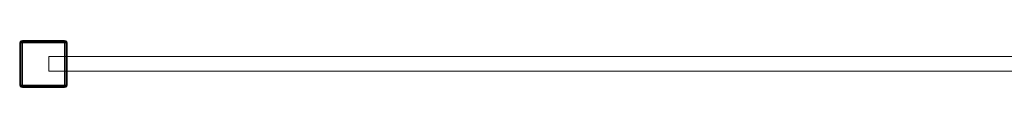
# Model space of a CAD drawing. Extents: x 0 to 1082, y -38 to 772.
# Tile 1 of 4: x 0 to 541, y -27 to -1. Entities that reach past the tile are written whole.
import ezdxf

# ---------------------------------------------------------------- set-up
doc = ezdxf.new("R2010")
doc.units = 0
doc.header["$MEASUREMENT"] = 0
doc.layers.add('REA_RAMA', color=250, linetype='Continuous')
doc.layers.add('REA_SZKLO', color=135, linetype='Continuous')

msp = doc.modelspace()

# ---------------------------------------------------------------- linework, layer by layer
at = {"layer": 'REA_RAMA', "lineweight": 0}
for points in [[(0, -2.27, 1.46), (0.19, -1.54, 1.46), (0.38, -1.57, 0.76), (0.19, -2.27, 0.73)], [(0, -2.27, 1951.26), (0.19, -2.27, 1951.99), (0.38, -1.57, 1951.96), (0.19, -1.54, 1951.26)], [(0.19, -1.54, 1951.26), (0.19, -1.54, 1.46), (0, -2.27, 1.46), (0, -2.27, 1951.26)], [(0, -25.36, 1.46), (0, -25.36, 1951.26), (0, -2.27, 1951.26), (0, -2.27, 1.46)], [(0.19, -2.27, 0.73), (0.19, -25.36, 0.73), (0, -25.36, 1.46), (0, -2.27, 1.46)], [(0.19, -25.36, 1951.99), (0.19, -2.27, 1951.99), (0, -2.27, 1951.26), (0, -25.36, 1951.26)], [(0.19, -1.54, 1.46), (0.73, -1.01, 1.46), (0.76, -1.2, 0.76), (0.38, -1.57, 0.76)], [(0.73, -1.01, 1951.26), (0.19, -1.54, 1951.26), (0.38, -1.57, 1951.96), (0.76, -1.2, 1951.96)], [(0.73, -1.01, 1951.26), (0.73, -1.01, 1.46), (0.19, -1.54, 1.46), (0.19, -1.54, 1951.26)], [(0.73, -2.27, 0.19), (0.19, -2.27, 0.73), (0.38, -1.57, 0.76), (0.76, -1.57, 0.38)], [(0.19, -2.27, 1951.99), (0.73, -2.27, 1952.52), (0.76, -1.57, 1952.33), (0.38, -1.57, 1951.96)], [(0.73, -2.27, 0.19), (0.73, -25.36, 0.19), (0.19, -25.36, 0.73), (0.19, -2.27, 0.73)], [(0.73, -25.36, 1952.52), (0.73, -2.27, 1952.52), (0.19, -2.27, 1951.99), (0.19, -25.36, 1951.99)], [(0.76, -1.2, 0.76), (0.76, -1.57, 0.38), (0.38, -1.57, 0.76), (0.76, -1.2, 0.76)], [(0.38, -1.57, 1951.96), (0.76, -1.57, 1952.33), (0.76, -1.2, 1951.96), (0.38, -1.57, 1951.96)], [(1.46, -0.81, 1.46), (1.46, -1.01, 0.73), (0.76, -1.2, 0.76), (0.73, -1.01, 1.46)], [(1.46, -0.81, 1951.26), (0.73, -1.01, 1951.26), (0.76, -1.2, 1951.96), (1.46, -1.01, 1951.99)], [(1.46, -0.81, 1951.26), (1.46, -0.81, 1.46), (0.73, -1.01, 1.46), (0.73, -1.01, 1951.26)], [(1.46, -2.27, 0), (0.73, -2.27, 0.19), (0.76, -1.57, 0.38), (1.46, -1.54, 0.19)], [(1.46, -2.27, 1952.72), (1.46, -1.54, 1952.52), (0.76, -1.57, 1952.33), (0.73, -2.27, 1952.52)], [(1.46, -2.27, 0), (1.46, -25.36, 0), (0.73, -25.36, 0.19), (0.73, -2.27, 0.19)], [(1.46, -25.36, 1952.72), (1.46, -2.27, 1952.72), (0.73, -2.27, 1952.52), (0.73, -25.36, 1952.52)], [(1.46, -1.01, 0.73), (1.46, -1.54, 0.19), (0.76, -1.57, 0.38), (0.76, -1.2, 0.76)], [(1.46, -1.54, 1952.52), (1.46, -1.01, 1951.99), (0.76, -1.2, 1951.96), (0.76, -1.57, 1952.33)], [(1.46, -0.81, 1.46), (1.46, -0.81, 1951.26), (24.6, -0.81, 1951.26), (24.6, -0.81, 1.46)], [(24.6, -1.01, 0.73), (1.46, -1.01, 0.73), (1.46, -0.81, 1.46), (24.6, -0.81, 1.46)], [(1.46, -1.01, 1951.99), (24.6, -1.01, 1951.99), (24.6, -0.81, 1951.26), (1.46, -0.81, 1951.26)], [(24.6, -1.54, 0.19), (1.46, -1.54, 0.19), (1.46, -1.01, 0.73), (24.6, -1.01, 0.73)], [(1.46, -1.54, 1952.52), (24.6, -1.54, 1952.52), (24.6, -1.01, 1951.99), (1.46, -1.01, 1951.99)], [(24.6, -2.27, 0), (1.46, -2.27, 0), (1.46, -1.54, 0.19), (24.6, -1.54, 0.19)], [(1.46, -2.27, 1952.72), (24.6, -2.27, 1952.72), (24.6, -1.54, 1952.52), (1.46, -1.54, 1952.52)], [(24.6, -2.27, 1952.72), (1.46, -2.27, 1952.72), (1.46, -25.36, 1952.72), (24.6, -25.36, 1952.72)], [(1.46, -2.27, 0), (24.6, -2.27, 0), (24.6, -25.36, 0), (1.46, -25.36, 0)], [(24.6, -0.81, 1.46), (25.33, -1.01, 1.46), (25.3, -1.2, 0.76), (24.6, -1.01, 0.73)], [(24.6, -0.81, 1951.26), (24.6, -1.01, 1951.99), (25.3, -1.2, 1951.96), (25.33, -1.01, 1951.26)], [(25.33, -1.01, 1951.26), (25.33, -1.01, 1.46), (24.6, -0.81, 1.46), (24.6, -0.81, 1951.26)], [(24.6, -1.54, 0.19), (24.6, -1.01, 0.73), (25.3, -1.2, 0.76), (25.3, -1.57, 0.38)], [(24.6, -1.01, 1951.99), (24.6, -1.54, 1952.52), (25.3, -1.57, 1952.33), (25.3, -1.2, 1951.96)], [(24.6, -2.27, 0), (24.6, -1.54, 0.19), (25.3, -1.57, 0.38), (25.33, -2.27, 0.19)], [(24.6, -2.27, 1952.72), (25.33, -2.27, 1952.52), (25.3, -1.57, 1952.33), (24.6, -1.54, 1952.52)], [(24.6, -25.36, 0), (24.6, -2.27, 0), (25.33, -2.27, 0.19), (25.33, -25.36, 0.19)], [(24.6, -2.27, 1952.72), (24.6, -25.36, 1952.72), (25.33, -25.36, 1952.52), (25.33, -2.27, 1952.52)], [(25.33, -1.01, 1.46), (25.87, -1.54, 1.46), (25.68, -1.57, 0.76), (25.3, -1.2, 0.76)], [(25.87, -1.54, 1951.26), (25.33, -1.01, 1951.26), (25.3, -1.2, 1951.96), (25.68, -1.57, 1951.96)], [(25.68, -1.57, 0.76), (25.3, -1.57, 0.38), (25.3, -1.2, 0.76), (25.68, -1.57, 0.76)], [(25.3, -1.2, 1951.96), (25.3, -1.57, 1952.33), (25.68, -1.57, 1951.96), (25.3, -1.2, 1951.96)], [(25.87, -2.27, 0.73), (25.33, -2.27, 0.19), (25.3, -1.57, 0.38), (25.68, -1.57, 0.76)], [(25.33, -2.27, 1952.52), (25.87, -2.27, 1951.99), (25.68, -1.57, 1951.96), (25.3, -1.57, 1952.33)], [(25.87, -1.54, 1951.26), (25.87, -1.54, 1.46), (25.33, -1.01, 1.46), (25.33, -1.01, 1951.26)], [(25.33, -25.36, 0.19), (25.33, -2.27, 0.19), (25.87, -2.27, 0.73), (25.87, -25.36, 0.73)], [(25.33, -2.27, 1952.52), (25.33, -25.36, 1952.52), (25.87, -25.36, 1951.99), (25.87, -2.27, 1951.99)], [(26.06, -2.27, 1.46), (25.87, -2.27, 0.73), (25.68, -1.57, 0.76), (25.87, -1.54, 1.46)], [(26.06, -2.27, 1951.26), (25.87, -1.54, 1951.26), (25.68, -1.57, 1951.96), (25.87, -2.27, 1951.99)], [(26.06, -2.27, 1951.26), (26.06, -2.27, 1.46), (25.87, -1.54, 1.46), (25.87, -1.54, 1951.26)], [(25.87, -25.36, 0.73), (25.87, -2.27, 0.73), (26.06, -2.27, 1.46), (26.06, -25.36, 1.46)], [(25.87, -2.27, 1951.99), (25.87, -25.36, 1951.99), (26.06, -25.36, 1951.26), (26.06, -2.27, 1951.26)], [(26.06, -2.27, 1.46), (26.06, -2.27, 1951.26), (26.06, -25.36, 1951.26), (26.06, -25.36, 1.46)], [(0, -25.36, 1.46), (0.19, -25.36, 0.73), (0.38, -26.05, 0.76), (0.19, -26.08, 1.46)], [(0, -25.36, 1951.26), (0.19, -26.08, 1951.26), (0.38, -26.05, 1951.96), (0.19, -25.36, 1951.99)], [(0.19, -26.08, 1.46), (0.19, -26.08, 1951.26), (0, -25.36, 1951.26), (0, -25.36, 1.46)], [(0.19, -25.36, 0.73), (0.73, -25.36, 0.19), (0.76, -26.05, 0.38), (0.38, -26.05, 0.76)], [(0.73, -25.36, 1952.52), (0.19, -25.36, 1951.99), (0.38, -26.05, 1951.96), (0.76, -26.05, 1952.33)], [(0.73, -26.62, 1.46), (0.19, -26.08, 1.46), (0.38, -26.05, 0.76), (0.76, -26.43, 0.76)], [(0.19, -26.08, 1951.26), (0.73, -26.62, 1951.26), (0.76, -26.43, 1951.96), (0.38, -26.05, 1951.96)], [(0.73, -26.62, 1.46), (0.73, -26.62, 1951.26), (0.19, -26.08, 1951.26), (0.19, -26.08, 1.46)], [(0.38, -26.05, 0.76), (0.76, -26.05, 0.38), (0.76, -26.43, 0.76), (0.38, -26.05, 0.76)], [(0.38, -26.05, 1951.96), (0.76, -26.43, 1951.96), (0.76, -26.05, 1952.33), (0.38, -26.05, 1951.96)], [(1.46, -25.36, 0), (1.46, -26.08, 0.19), (0.76, -26.05, 0.38), (0.73, -25.36, 0.19)], [(1.46, -25.36, 1952.72), (0.73, -25.36, 1952.52), (0.76, -26.05, 1952.33), (1.46, -26.08, 1952.52)], [(1.46, -26.81, 1.46), (0.73, -26.62, 1.46), (0.76, -26.43, 0.76), (1.46, -26.62, 0.73)], [(1.46, -26.81, 1951.26), (1.46, -26.62, 1951.99), (0.76, -26.43, 1951.96), (0.73, -26.62, 1951.26)], [(1.46, -26.81, 1.46), (1.46, -26.81, 1951.26), (0.73, -26.62, 1951.26), (0.73, -26.62, 1.46)], [(1.46, -26.08, 0.19), (1.46, -26.62, 0.73), (0.76, -26.43, 0.76), (0.76, -26.05, 0.38)], [(1.46, -26.62, 1951.99), (1.46, -26.08, 1952.52), (0.76, -26.05, 1952.33), (0.76, -26.43, 1951.96)], [(1.46, -25.36, 0), (24.6, -25.36, 0), (24.6, -26.08, 0.19), (1.46, -26.08, 0.19)], [(24.6, -25.36, 1952.72), (1.46, -25.36, 1952.72), (1.46, -26.08, 1952.52), (24.6, -26.08, 1952.52)], [(1.46, -26.08, 0.19), (24.6, -26.08, 0.19), (24.6, -26.62, 0.73), (1.46, -26.62, 0.73)], [(24.6, -26.08, 1952.52), (1.46, -26.08, 1952.52), (1.46, -26.62, 1951.99), (24.6, -26.62, 1951.99)], [(1.46, -26.62, 0.73), (24.6, -26.62, 0.73), (24.6, -26.81, 1.46), (1.46, -26.81, 1.46)], [(24.6, -26.62, 1951.99), (1.46, -26.62, 1951.99), (1.46, -26.81, 1951.26), (24.6, -26.81, 1951.26)], [(24.6, -26.81, 1.46), (24.6, -26.81, 1951.26), (1.46, -26.81, 1951.26), (1.46, -26.81, 1.46)], [(24.6, -25.36, 0), (25.33, -25.36, 0.19), (25.3, -26.05, 0.38), (24.6, -26.08, 0.19)], [(24.6, -25.36, 1952.72), (24.6, -26.08, 1952.52), (25.3, -26.05, 1952.33), (25.33, -25.36, 1952.52)], [(24.6, -26.62, 0.73), (24.6, -26.08, 0.19), (25.3, -26.05, 0.38), (25.3, -26.43, 0.76)], [(24.6, -26.08, 1952.52), (24.6, -26.62, 1951.99), (25.3, -26.43, 1951.96), (25.3, -26.05, 1952.33)], [(24.6, -26.81, 1.46), (24.6, -26.62, 0.73), (25.3, -26.43, 0.76), (25.33, -26.62, 1.46)], [(24.6, -26.81, 1951.26), (25.33, -26.62, 1951.26), (25.3, -26.43, 1951.96), (24.6, -26.62, 1951.99)], [(24.6, -26.81, 1951.26), (24.6, -26.81, 1.46), (25.33, -26.62, 1.46), (25.33, -26.62, 1951.26)], [(25.33, -25.36, 0.19), (25.87, -25.36, 0.73), (25.68, -26.05, 0.76), (25.3, -26.05, 0.38)], [(25.87, -25.36, 1951.99), (25.33, -25.36, 1952.52), (25.3, -26.05, 1952.33), (25.68, -26.05, 1951.96)], [(25.87, -26.08, 1.46), (25.33, -26.62, 1.46), (25.3, -26.43, 0.76), (25.68, -26.05, 0.76)], [(25.3, -26.43, 0.76), (25.3, -26.05, 0.38), (25.68, -26.05, 0.76), (25.3, -26.43, 0.76)], [(25.33, -26.62, 1951.26), (25.87, -26.08, 1951.26), (25.68, -26.05, 1951.96), (25.3, -26.43, 1951.96)], [(25.68, -26.05, 1951.96), (25.3, -26.05, 1952.33), (25.3, -26.43, 1951.96), (25.68, -26.05, 1951.96)], [(25.33, -26.62, 1951.26), (25.33, -26.62, 1.46), (25.87, -26.08, 1.46), (25.87, -26.08, 1951.26)], [(26.06, -25.36, 1.46), (25.87, -26.08, 1.46), (25.68, -26.05, 0.76), (25.87, -25.36, 0.73)], [(26.06, -25.36, 1951.26), (25.87, -25.36, 1951.99), (25.68, -26.05, 1951.96), (25.87, -26.08, 1951.26)], [(25.87, -26.08, 1951.26), (25.87, -26.08, 1.46), (26.06, -25.36, 1.46), (26.06, -25.36, 1951.26)]]:
    msp.add_3dface(points, dxfattribs=at)
at = {"layer": 'REA_SZKLO', "lineweight": 0}
for points in [[(1080.27, -9.74, 3), (16.02, -9.74, 3), (16.02, -9.74, 1949.72), (1080.27, -9.74, 1949.72)], [(16.02, -17.74, 3), (16.02, -17.74, 1949.72), (16.02, -9.74, 1949.72), (16.02, -9.74, 3)], [(1080.27, -17.74, 1949.72), (1080.27, -9.74, 1949.72), (16.02, -9.74, 1949.72), (16.02, -17.74, 1949.72)], [(1080.27, -17.74, 3), (16.02, -17.74, 3), (16.02, -9.74, 3), (1080.27, -9.74, 3)], [(1080.27, -17.74, 3), (1080.27, -17.74, 1949.72), (16.02, -17.74, 1949.72), (16.02, -17.74, 3)]]:
    msp.add_3dface(points, dxfattribs=at)

doc.saveas('drawing.dxf')
